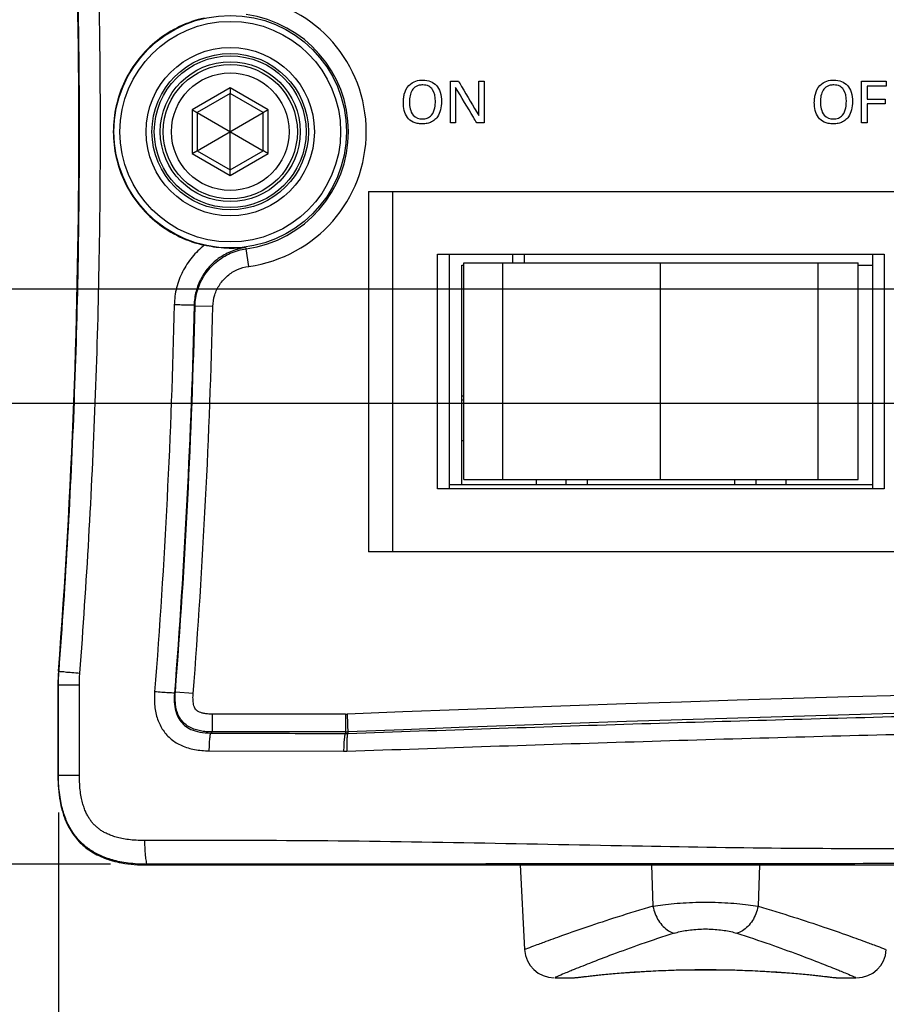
# Model space of a CAD drawing. Header units: inches. Extents: x 0 to 34, y 0 to 22.
# Tile 4 of 100: x 9.3 to 10.7, y 1.8 to 3.5. Entities that reach past the tile are written whole.
import ezdxf

# ---------------------------------------------------------------- set-up
doc = ezdxf.new("R2010")
doc.units = ezdxf.units.IN
doc.header["$LTSCALE"] = 1.87
doc.header["$MEASUREMENT"] = 0
doc.layers.get('0').update_dxf_attribs({"linetype": 'CONTINUOUS'})
doc.layers.add('DATUMCURVES', color=7, linetype='CONTINUOUS')
doc.layers.add('DIMENSIONS', color=7, linetype='CONTINUOUS')
doc.styles.get("Standard").update_dxf_attribs({"font": 'txt', "width": 0.8})
doc.dimstyles.new('DIMSTYLE_1', dxfattribs={"dimtxt": 0.125, "dimasz": 0.18, "dimexe": 0.18, "dimexo": 0.0625, "dimgap": 0.09, "dimtad": 0, "dimtih": 1, "dimtoh": 1, "dimdec": 3, "dimzin": 4, "dimdsep": 46, "dimtxsty": 'STANDARD', "dimblk": '_FILLED', "dimblk1": '_FILLED', "dimblk2": '_FILLED', "dimcen": 0.09, "dimadec": 0, "dimazin": 0, "dimtp": 0.001, "dimtm": 0.001, "dimtfac": 1, "dimtdec": 3, "dimtofl": 0, "dimtmove": 0, "dimatfit": 3, "dimldrblk": '_FILLED', "dimfxl": 1, "dimtolj": 1, "dimtzin": 4, "dimarcsym": 0})

# ---------------------------------------------------------------- blocks, each defined once
blk = doc.blocks.new('_FILLED')
at = {"color": 0, "linetype": 'BYBLOCK'}
blk.add_solid([(0, 0), (-1, 0.1736), (-1, -0.1736)], dxfattribs=at)
blk = doc.blocks.new('*D0')
at = {"layer": 'DIMENSIONS', "color": 2, "linetype": 'CONTINUOUS'}
for p, q in [((11.04, 3.0419), (7.3678, 3.0419)), ((7.4928, 3.0419), (7.4928, 2.7095)), ((7.4928, 2.073), (7.4928, 2.4595)), ((9.43, 2.073), (7.3678, 2.073))]:
    blk.add_line(p, q, dxfattribs=at)
at = {"layer": 'DIMENSIONS', "color": 2, "linetype": 'CONTINUOUS', "xscale": 0.18, "yscale": 0.18, "zscale": 0.18}
for p, rotation in [((7.4928, 3.0419), 90), ((7.4928, 2.073), 270)]:
    blk.add_blockref('_FILLED', p, dxfattribs=dict(at, rotation=rotation))
at = {"layer": 'DIMENSIONS', "color": 2, "linetype": 'CONTINUOUS', "width": 0.8}
for s, p in [('[', (7.4053, 2.522)), (']', (8.0053, 2.522)), ('.969', (6.8803, 2.522)), ('24.61', (7.5053, 2.522))]:
    blk.add_text(s, height=0.125, dxfattribs=at).set_placement(p)
blk = doc.blocks.new('*D1')
at = {"layer": 'DIMENSIONS', "color": 2, "linetype": 'CONTINUOUS'}
for p, q in [((12.292, 2.8489), (8.5853, 2.8489)), ((8.7103, 2.8489), (8.7103, 2.5908)), ((8.7103, 2.073), (8.7103, 2.3408)), ((9.43, 2.073), (8.5853, 2.073))]:
    blk.add_line(p, q, dxfattribs=at)
at = {"layer": 'DIMENSIONS', "color": 2, "linetype": 'CONTINUOUS', "xscale": 0.18, "yscale": 0.18, "zscale": 0.18}
for p, rotation in [((8.7103, 2.8489), 90), ((8.7103, 2.073), 270)]:
    blk.add_blockref('_FILLED', p, dxfattribs=dict(at, rotation=rotation))
at = {"layer": 'DIMENSIONS', "color": 2, "linetype": 'CONTINUOUS', "width": 0.8}
for s, p in [('[', (8.6228, 2.4033)), (']', (9.2228, 2.4033)), ('.776', (8.0978, 2.4033)), ('19.71', (8.7228, 2.4033))]:
    blk.add_text(s, height=0.125, dxfattribs=at).set_placement(p)
blk = doc.blocks.new('*D2')
at = {"layer": 'DIMENSIONS', "color": 2, "linetype": 'CONTINUOUS'}
for p, q in [((11.3815, 2.7004), (11.3815, 1.3617)), ((9.3424, 2.1604), (9.3424, 1.3617)), ((9.3424, 1.4867), (9.6499, 1.4867)), ((11.3815, 1.4867), (11.0999, 1.4867))]:
    blk.add_line(p, q, dxfattribs=at)
at = {"layer": 'DIMENSIONS', "color": 2, "linetype": 'CONTINUOUS', "xscale": 0.18, "yscale": 0.18, "zscale": 0.18, "rotation": 180}
blk.add_blockref('_FILLED', (9.3424, 1.4867), dxfattribs=at)
at = {"layer": 'DIMENSIONS', "color": 2, "linetype": 'CONTINUOUS', "xscale": 0.18, "yscale": 0.18, "zscale": 0.18}
blk.add_blockref('_FILLED', (11.3815, 1.4867), dxfattribs=at)
at = {"layer": 'DIMENSIONS', "color": 2, "linetype": 'CONTINUOUS', "width": 0.8}
for s, p in [('[', (10.3374, 1.4242)), (']', (10.9374, 1.4242)), ('2.039', (9.7124, 1.4242)), ('51.79', (10.4374, 1.4242))]:
    blk.add_text(s, height=0.125, dxfattribs=at).set_placement(p)
blk = doc.blocks.new('*D3')
at = {"layer": 'DIMENSIONS', "color": 2, "linetype": 'CONTINUOUS'}
for p, q in [((12.3545, 2.7864), (12.3545, 1.0076)), ((9.3424, 2.1604), (9.3424, 1.0076)), ((9.3424, 1.1326), (10.1125, 1.1326)), ((12.3545, 1.1326), (11.5625, 1.1326))]:
    blk.add_line(p, q, dxfattribs=at)
at = {"layer": 'DIMENSIONS', "color": 2, "linetype": 'CONTINUOUS', "xscale": 0.18, "yscale": 0.18, "zscale": 0.18, "rotation": 180}
blk.add_blockref('_FILLED', (9.3424, 1.1326), dxfattribs=at)
at = {"layer": 'DIMENSIONS', "color": 2, "linetype": 'CONTINUOUS', "xscale": 0.18, "yscale": 0.18, "zscale": 0.18}
blk.add_blockref('_FILLED', (12.3545, 1.1326), dxfattribs=at)
at = {"layer": 'DIMENSIONS', "color": 2, "linetype": 'CONTINUOUS', "width": 0.8}
for s, p in [('3.012', (10.175, 1.0701)), ('[', (10.8, 1.0701)), ('76.51', (10.9, 1.0701)), (']', (11.4, 1.0701))]:
    blk.add_text(s, height=0.125, dxfattribs=at).set_placement(p)

msp = doc.modelspace()

# ---------------------------------------------------------------- linework, layer by layer
at = {"color": 7, "linetype": 'CONTINUOUS'}
for p, q in [((9.6315, 3.3807), (9.5676, 3.3438)), ((9.6315, 3.3711), (9.5759, 3.339)), ((9.6954, 3.3438), (9.6315, 3.3807)), ((9.6315, 3.2428), (9.6315, 3.3711)), ((9.687, 3.339), (9.6315, 3.3711)), ((9.5676, 3.3438), (9.5676, 3.2701)), ((9.5759, 3.339), (9.5759, 3.2749)), ((9.5759, 3.339), (9.687, 3.2749)), ((9.5759, 3.2749), (9.687, 3.339)), ((9.687, 3.2749), (9.687, 3.339)), ((9.6954, 3.2701), (9.6954, 3.3438)), ((9.5676, 3.2701), (9.6315, 3.2332)), ((9.5759, 3.2749), (9.6315, 3.2428)), ((9.6315, 3.2428), (9.687, 3.2749)), ((9.6315, 3.2332), (9.6954, 3.2701)), ((9.8645, 3.2064), (9.8645, 2.5994)), ((9.8645, 3.2064), (10.8485, 3.2064)), ((9.9045, 3.2064), (9.9045, 2.5994)), ((9.6571, 3.1117), (9.6585, 3.1098)), ((9.6626, 3.0801), (9.6585, 3.1098)), ((9.9805, 2.7054), (9.9805, 3.1004)), ((9.9805, 3.1004), (10.7325, 3.1004)), ((10.0005, 2.7054), (10.0005, 3.1004)), ((10.0245, 2.7209), (10.0245, 3.0859)), ((10.0245, 3.0859), (10.6885, 3.0859)), ((10.0904, 2.7209), (10.0904, 3.0859)), ((10.1065, 3.1004), (10.1065, 3.0859)), ((10.1265, 3.1004), (10.1265, 3.0859)), ((10.3559, 2.7209), (10.3559, 3.0859)), ((10.6214, 2.7209), (10.6214, 3.0859)), ((10.6885, 2.7209), (10.6885, 3.0859)), ((10.7125, 3.1004), (10.7125, 2.7054)), ((10.7325, 3.1004), (10.7325, 2.7054)), ((10.0215, 2.7119), (10.0215, 3.0819)), ((10.0215, 3.0819), (10.0245, 3.0819)), ((10.6885, 3.0819), (10.7125, 3.0819)), ((9.5707, 3.0146), (9.5722, 3.0132)), ((9.6022, 3.0125), (9.5722, 3.0132)), ((10.0215, 2.8619), (10.0245, 2.8619)), ((10.0215, 2.8551), (10.0245, 2.8551)), ((10.0215, 2.7869), (10.0245, 2.7869)), ((10.0245, 2.7209), (10.6885, 2.7209)), ((10.1465, 2.7209), (10.1465, 2.7119)), ((10.1965, 2.7209), (10.1965, 2.7119)), ((10.2325, 2.7209), (10.2325, 2.7119)), ((10.4805, 2.7209), (10.4805, 2.7119)), ((10.5165, 2.7209), (10.5165, 2.7119)), ((10.5665, 2.7209), (10.5665, 2.7119)), ((10.7325, 2.7054), (9.9805, 2.7054)), ((10.7125, 2.7119), (10.0005, 2.7119)), ((10.8485, 2.5994), (9.8645, 2.5994)), ((9.3423, 2.3982), (9.3433, 2.3981)), ((9.3415, 2.3755), (9.3415, 2.2219)), ((9.3424, 2.2229), (9.3424, 2.3755)), ((9.3424, 2.3755), (9.3776, 2.3755)), ((9.3776, 2.2229), (9.3776, 2.3755)), ((9.5392, 2.3627), (9.5376, 2.3612)), ((9.5691, 2.3604), (9.5392, 2.3627)), ((9.601, 2.3259), (9.601, 2.2959)), ((9.8255, 2.3259), (9.601, 2.3259)), ((9.8255, 2.3259), (9.8255, 2.2933)), ((9.8283, 2.326), (9.8296, 2.2933)), ((9.601, 2.2959), (9.599, 2.2941)), ((9.8255, 2.2959), (9.601, 2.2959)), ((9.5957, 2.2641), (9.8224, 2.2633)), ((9.3424, 2.2229), (9.3776, 2.2229)), ((9.4925, 2.073), (9.4915, 2.0719)), ((9.4915, 2.0719), (10.9101, 2.0719)), ((10.1196, 2.0719), (10.1271, 1.9293)), ((10.3404, 2.0719), (10.3431, 2.0023)), ((10.5225, 2.0719), (10.5199, 2.0023)), ((10.1782, 1.8819), (10.2107, 1.8819)), ((10.2107, 1.8819), (10.2112, 1.8819)), ((10.2107, 1.8819), (10.2112, 1.8819)), ((10.2112, 1.8819), (10.2143, 1.8822)), ((10.2112, 1.8819), (10.2143, 1.8822)), ((10.6457, 1.8825), (10.6486, 1.8822)), ((10.6486, 1.8822), (10.6517, 1.8819)), ((10.6486, 1.8822), (10.6517, 1.8819)), ((10.6517, 1.8819), (10.6523, 1.8819)), ((10.6523, 1.8819), (10.6847, 1.8819))]:
    msp.add_line(p, q, dxfattribs=at)
for points in [[(10.2848, 1.8894), (10.3133, 1.8915), (10.3448, 1.8933), (10.3786, 1.8947)], [(10.3132, 1.8915), (10.3447, 1.8933), (10.3785, 1.8947)], [(10.3785, 1.8947), (10.4137, 1.8954), (10.4493, 1.8954), (10.4844, 1.8947)], [(10.4136, 1.8954), (10.4492, 1.8954), (10.4843, 1.8947)], [(10.4843, 1.8947), (10.5182, 1.8933), (10.5497, 1.8915), (10.5782, 1.8894), (10.6026, 1.8872), (10.6224, 1.8852), (10.6369, 1.8836), (10.6457, 1.8825)], [(10.5181, 1.8933), (10.5497, 1.8915), (10.5781, 1.8894), (10.6026, 1.8872), (10.6223, 1.8852), (10.6368, 1.8836), (10.6457, 1.8825)], [(10.2143, 1.8822), (10.2173, 1.8825), (10.2261, 1.8836), (10.2406, 1.8852), (10.2604, 1.8872), (10.2848, 1.8894)], [(10.2172, 1.8825), (10.2261, 1.8836), (10.2406, 1.8852), (10.2603, 1.8872), (10.2848, 1.8894)]]:
    msp.add_lwpolyline(points, dxfattribs=at)
for radius in [0.1958, 0.1858, 0.1417, 0.1317, 0.1278, 0.1178, 0.113, 0.099]:
    msp.add_circle((9.6315, 3.3069), radius, dxfattribs=at)
for centre, radius, start, end in [((-2.6232, 3.3069), 12, 355.65699, 4.34301), ((9.6315, 3.3069), 0.229, 277.8216, 82.1784), ((9.6315, 3.3069), 0.199, 277.8216, 82.1784), ((-2.6232, 3.3069), 12.199, 355.56062, 358.62024), ((-2.6232, 3.3069), 12.229, 355.56063, 358.62024), ((9.6415, 2.3755), 0.3, 175.657, 180), ((12.8315, -72.8731), 75.259, 87.713042, 92.286958), ((12.8315, -72.8731), 75.229, 87.713042, 92.286958), ((9.8255, 2.3969), 0.071, 270, 272.287), ((9.8255, 2.3969), 0.101, 270, 272.287), ((10.177, 1.9319), 0.05, 183, 270), ((10.6859, 1.9319), 0.05, 270, 357)]:
    msp.add_arc(centre, radius, start, end, dxfattribs=at)
for points, knots in [([(9.3433, 2.3981), (9.349, 2.4737), (9.3591, 2.625), (9.3698, 2.8522), (9.3763, 3.0795), (9.3785, 3.3069), (9.3763, 3.5344), (9.3698, 3.7617), (9.3591, 3.9889), (9.349, 4.1402), (9.3433, 4.2157)], [0, 0, 0, 0, 0.124986, 0.249984, 0.37499, 0.5, 0.62501, 0.750016, 0.875014, 1, 1, 1, 1]), ([(9.3784, 2.3951), (9.3841, 2.4709), (9.3942, 2.6227), (9.4051, 2.8506), (9.4116, 3.0787), (9.4137, 3.3069), (9.4116, 3.5351), (9.4051, 3.7632), (9.3942, 3.9912), (9.3841, 4.1429), (9.3784, 4.2188)], [0, 0, 0, 0, 0.124985, 0.249984, 0.37499, 0.5, 0.62501, 0.750016, 0.875015, 1, 1, 1, 1]), ([(9.5882, 3.4983), (9.5738, 3.4951), (9.5456, 3.4854), (9.5078, 3.4618), (9.4763, 3.4304), (9.4526, 3.3928), (9.438, 3.351), (9.4347, 3.3216), (9.4347, 3.3069)], [0, 0, 0, 0, 0.167261, 0.334332, 0.501105, 0.667606, 0.83383, 1, 1, 1, 1]), ([(9.6315, 3.3807), (9.6315, 3.3804), (9.6315, 3.3798), (9.6315, 3.3789), (9.6315, 3.378), (9.6315, 3.3772), (9.6315, 3.3763), (9.6315, 3.3756), (9.6315, 3.3749), (9.6315, 3.3742), (9.6315, 3.3736), (9.6315, 3.3731), (9.6315, 3.3726), (9.6315, 3.3722), (9.6315, 3.3719), (9.6315, 3.3716), (9.6315, 3.3714), (9.6315, 3.3712), (9.6315, 3.3711), (9.6315, 3.3711), (9.6315, 3.3711)], [0, 0, 0, 0, 0.095121, 0.189077, 0.280836, 0.369409, 0.453885, 0.533516, 0.607684, 0.675926, 0.737905, 0.793394, 0.842261, 0.884459, 0.920021, 0.948996, 0.971422, 0.987351, 0.996851, 1, 1, 1, 1]), ([(9.5676, 3.3438), (9.5679, 3.3437), (9.5684, 3.3434), (9.5692, 3.3429), (9.5699, 3.3425), (9.5707, 3.342), (9.5714, 3.3416), (9.572, 3.3413), (9.5726, 3.3409), (9.5732, 3.3406), (9.5737, 3.3403), (9.5742, 3.34), (9.5746, 3.3398), (9.5749, 3.3396), (9.5752, 3.3394), (9.5755, 3.3393), (9.5757, 3.3392), (9.5758, 3.3391), (9.5759, 3.339), (9.5759, 3.339), (9.5759, 3.339)], [0, 0, 0, 0, 0.095121, 0.189077, 0.280836, 0.369409, 0.453885, 0.533516, 0.607684, 0.675926, 0.737905, 0.793394, 0.842261, 0.884459, 0.920021, 0.948996, 0.971422, 0.987351, 0.996851, 1, 1, 1, 1]), ([(9.6954, 3.3438), (9.6951, 3.3437), (9.6946, 3.3434), (9.6938, 3.3429), (9.693, 3.3425), (9.6923, 3.342), (9.6916, 3.3416), (9.6909, 3.3413), (9.6903, 3.3409), (9.6897, 3.3406), (9.6892, 3.3403), (9.6888, 3.34), (9.6884, 3.3398), (9.688, 3.3396), (9.6877, 3.3394), (9.6875, 3.3393), (9.6873, 3.3392), (9.6871, 3.3391), (9.6871, 3.339), (9.687, 3.339), (9.687, 3.339)], [0, 0, 0, 0, 0.095121, 0.189077, 0.280836, 0.369409, 0.453885, 0.533516, 0.607684, 0.675926, 0.737905, 0.793394, 0.842261, 0.884459, 0.920021, 0.948996, 0.971422, 0.987351, 0.996851, 1, 1, 1, 1]), ([(9.4347, 3.3069), (9.4347, 3.2923), (9.438, 3.2629), (9.4526, 3.221), (9.4763, 3.1834), (9.5078, 3.152), (9.5456, 3.1285), (9.5738, 3.1188), (9.5882, 3.1156)], [0, 0, 0, 0, 0.166169, 0.332391, 0.49889, 0.66566, 0.832729, 1, 1, 1, 1]), ([(9.5676, 3.2701), (9.5679, 3.2702), (9.5684, 3.2705), (9.5692, 3.271), (9.5699, 3.2714), (9.5707, 3.2718), (9.5714, 3.2722), (9.572, 3.2726), (9.5726, 3.273), (9.5732, 3.2733), (9.5737, 3.2736), (9.5742, 3.2739), (9.5746, 3.2741), (9.5749, 3.2743), (9.5752, 3.2745), (9.5755, 3.2746), (9.5757, 3.2747), (9.5758, 3.2748), (9.5759, 3.2748), (9.5759, 3.2749), (9.5759, 3.2749)], [0, 0, 0, 0, 0.095121, 0.189077, 0.280836, 0.369409, 0.453885, 0.533516, 0.607684, 0.675926, 0.737905, 0.793394, 0.842261, 0.884459, 0.920021, 0.948996, 0.971422, 0.987351, 0.996851, 1, 1, 1, 1]), ([(9.6954, 3.2701), (9.6951, 3.2702), (9.6946, 3.2705), (9.6938, 3.271), (9.693, 3.2714), (9.6923, 3.2718), (9.6916, 3.2722), (9.6909, 3.2726), (9.6903, 3.273), (9.6897, 3.2733), (9.6892, 3.2736), (9.6888, 3.2739), (9.6884, 3.2741), (9.688, 3.2743), (9.6877, 3.2745), (9.6875, 3.2746), (9.6873, 3.2747), (9.6871, 3.2748), (9.6871, 3.2748), (9.687, 3.2749), (9.687, 3.2749)], [0, 0, 0, 0, 0.095121, 0.189077, 0.280836, 0.369409, 0.453885, 0.533516, 0.607684, 0.675926, 0.737905, 0.793394, 0.842261, 0.884459, 0.920021, 0.948996, 0.971422, 0.987351, 0.996851, 1, 1, 1, 1]), ([(9.6315, 3.2332), (9.6315, 3.2335), (9.6315, 3.2341), (9.6315, 3.235), (9.6315, 3.2359), (9.6315, 3.2367), (9.6315, 3.2375), (9.6315, 3.2383), (9.6315, 3.239), (9.6315, 3.2397), (9.6315, 3.2402), (9.6315, 3.2408), (9.6315, 3.2413), (9.6315, 3.2417), (9.6315, 3.242), (9.6315, 3.2423), (9.6315, 3.2425), (9.6315, 3.2426), (9.6315, 3.2427), (9.6315, 3.2428), (9.6315, 3.2428)], [0, 0, 0, 0, 0.095121, 0.189077, 0.280836, 0.369409, 0.453885, 0.533516, 0.607684, 0.675926, 0.737905, 0.793394, 0.842261, 0.884459, 0.920021, 0.948996, 0.971422, 0.987351, 0.996851, 1, 1, 1, 1]), ([(9.5882, 3.1156), (9.5805, 3.1097), (9.5664, 3.0961), (9.5504, 3.0716), (9.5402, 3.0443), (9.5375, 3.0249), (9.5373, 3.0153)], [0, 0, 0, 0, 0.250426, 0.50057, 0.750419, 1, 1, 1, 1]), ([(9.6571, 3.1116), (9.6495, 3.1106), (9.6342, 3.1066), (9.6133, 3.0955), (9.5954, 3.0798), (9.5818, 3.0602), (9.5731, 3.0381), (9.5709, 3.0224), (9.5707, 3.0146)], [0, 0, 0, 0, 0.164987, 0.331736, 0.499037, 0.666247, 0.833328, 1, 1, 1, 1]), ([(9.5722, 3.0132), (9.5725, 3.0226), (9.5756, 3.0413), (9.5879, 3.067), (9.6069, 3.0882), (9.631, 3.1033), (9.6493, 3.1085), (9.6585, 3.1098)], [0, 0, 0, 0, 0.200038, 0.39998, 0.599975, 0.799855, 1, 1, 1, 1]), ([(9.6571, 3.1117), (9.6509, 3.111), (9.6387, 3.1101), (9.6208, 3.1106), (9.6041, 3.1124), (9.5933, 3.1144), (9.5882, 3.1156)], [0, 0, 0, 0, 0.27197, 0.527229, 0.77282, 1, 1, 1, 1]), ([(9.6022, 3.0125), (9.6024, 3.019), (9.6046, 3.0322), (9.6132, 3.0501), (9.6264, 3.065), (9.6433, 3.0756), (9.6561, 3.0792), (9.6626, 3.0801)], [0, 0, 0, 0, 0.199965, 0.3999, 0.599843, 0.799714, 1, 1, 1, 1]), ([(9.5373, 3.0153), (9.5347, 2.9066), (9.5266, 2.6892), (9.5127, 2.472), (9.5043, 2.3636)], [0, 0, 0, 0, 0.499866, 1, 1, 1, 1]), ([(9.5707, 3.0146), (9.5697, 3.0145), (9.5662, 3.0147), (9.5592, 3.0147), (9.5491, 3.015), (9.5414, 3.0152), (9.5373, 3.0153)], [0, 0, 0, 0, 0.087858, 0.311551, 0.63359, 1, 1, 1, 1]), ([(9.5707, 3.0146), (9.5681, 2.9056), (9.56, 2.6876), (9.546, 2.4699), (9.5376, 2.3612)], [0, 0, 0, 0, 0.500006, 1, 1, 1, 1]), ([(9.3424, 2.3755), (9.3424, 2.3795), (9.3426, 2.387), (9.343, 2.3946), (9.3433, 2.3981)], [0, 0, 0, 0, 0.524593, 1, 1, 1, 1]), ([(9.3433, 2.3981), (9.3438, 2.3974), (9.348, 2.3984), (9.3544, 2.3966), (9.3656, 2.3963), (9.3738, 2.3955), (9.3784, 2.3951)], [0, 0, 0, 0, 0.076608, 0.28936, 0.610941, 1, 1, 1, 1]), ([(9.3776, 2.3755), (9.3776, 2.3789), (9.3777, 2.3855), (9.3781, 2.392), (9.3784, 2.3951)], [0, 0, 0, 0, 0.524593, 1, 1, 1, 1]), ([(9.5043, 2.3636), (9.5037, 2.3555), (9.5036, 2.3398), (9.5082, 2.3175), (9.5177, 2.2983), (9.5318, 2.2829), (9.5501, 2.2718), (9.5719, 2.2654), (9.5876, 2.2642), (9.5957, 2.2641)], [0, 0, 0, 0, 0.156434, 0.301637, 0.435359, 0.564498, 0.698808, 0.843815, 1, 1, 1, 1]), ([(9.5376, 2.3612), (9.5366, 2.3611), (9.5331, 2.3617), (9.5261, 2.3618), (9.516, 2.3627), (9.5083, 2.3632), (9.5043, 2.3636)], [0, 0, 0, 0, 0.087925, 0.311661, 0.633697, 1, 1, 1, 1]), ([(9.5376, 2.3612), (9.5371, 2.355), (9.537, 2.3434), (9.5401, 2.3279), (9.546, 2.3157), (9.5545, 2.3063), (9.566, 2.2993), (9.5813, 2.295), (9.5927, 2.2941), (9.599, 2.2941)], [0, 0, 0, 0, 0.177932, 0.324412, 0.44503, 0.556089, 0.676943, 0.822772, 1, 1, 1, 1]), ([(9.601, 2.2959), (9.5976, 2.2959), (9.5911, 2.2962), (9.5814, 2.2974), (9.5722, 2.2998), (9.5632, 2.3036), (9.555, 2.3092), (9.5481, 2.3168), (9.5433, 2.3258), (9.5405, 2.335), (9.5392, 2.3433), (9.5388, 2.3505), (9.5388, 2.3569), (9.539, 2.3608), (9.5392, 2.3627)], [0, 0, 0, 0, 0.094477, 0.184504, 0.273595, 0.364055, 0.4566, 0.552471, 0.650571, 0.742773, 0.82147, 0.888376, 0.947077, 1, 1, 1, 1]), ([(9.601, 2.3259), (9.5985, 2.3259), (9.5938, 2.3261), (9.5874, 2.3269), (9.5821, 2.3282), (9.578, 2.3299), (9.575, 2.3319), (9.5727, 2.3344), (9.571, 2.3378), (9.5698, 2.342), (9.569, 2.3468), (9.5688, 2.3515), (9.5688, 2.356), (9.569, 2.3589), (9.5691, 2.3604)], [0, 0, 0, 0, 0.131645, 0.244574, 0.340081, 0.417048, 0.476424, 0.529168, 0.593707, 0.675882, 0.762482, 0.845824, 0.924866, 1, 1, 1, 1]), ([(9.8296, 2.2933), (9.9895, 2.2991), (10.3095, 2.3099), (10.6295, 2.3188), (10.7896, 2.3228)], [0, 0, 0, 0, 0.499723, 1, 1, 1, 1]), ([(9.599, 2.2941), (9.5981, 2.2938), (9.5975, 2.2898), (9.5964, 2.2842), (9.5959, 2.2747), (9.5957, 2.2679), (9.5957, 2.2641)], [0, 0, 0, 0, 0.094096, 0.313023, 0.629961, 1, 1, 1, 1]), ([(9.599, 2.2941), (9.6241, 2.294), (9.6745, 2.2938), (9.75, 2.2935), (9.8003, 2.2934), (9.8255, 2.2933)], [0, 0, 0, 0, 0.333221, 0.666554, 1, 1, 1, 1]), ([(9.8255, 2.2933), (9.8246, 2.293), (9.8242, 2.289), (9.8231, 2.2834), (9.8226, 2.2739), (9.8224, 2.267), (9.8224, 2.2633)], [0, 0, 0, 0, 0.09283, 0.311759, 0.629211, 1, 1, 1, 1]), ([(9.8255, 2.2933), (9.8262, 2.2933), (9.8275, 2.2933), (9.8289, 2.2933), (9.8296, 2.2933)], [0, 0, 0, 0, 0.499904, 1, 1, 1, 1]), ([(9.8296, 2.2933), (9.8287, 2.293), (9.8285, 2.289), (9.8276, 2.2834), (9.8276, 2.2739), (9.8276, 2.2671), (9.8278, 2.2634)], [0, 0, 0, 0, 0.092753, 0.311529, 0.628925, 1, 1, 1, 1]), ([(9.8278, 2.2634), (9.9889, 2.2692), (10.3114, 2.28), (10.634, 2.289), (10.7954, 2.293)], [0, 0, 0, 0, 0.499687, 1, 1, 1, 1]), ([(9.8224, 2.2633), (9.8233, 2.2633), (9.8251, 2.2633), (9.8269, 2.2633), (9.8278, 2.2634)], [0, 0, 0, 0, 0.500006, 1, 1, 1, 1]), ([(9.4925, 2.073), (9.4867, 2.073), (9.4757, 2.0733), (9.4601, 2.0747), (9.446, 2.0771), (9.4334, 2.0801), (9.4221, 2.0838), (9.4119, 2.0881), (9.4027, 2.0929), (9.3944, 2.0981), (9.3868, 2.1039), (9.3798, 2.1103), (9.3735, 2.1172), (9.3677, 2.1248), (9.3624, 2.1331), (9.3576, 2.1422), (9.3533, 2.1524), (9.3496, 2.1637), (9.3466, 2.1762), (9.3442, 2.1903), (9.3427, 2.206), (9.3424, 2.217), (9.3424, 2.2229)], [0, 0, 0, 0, 0.071327, 0.135433, 0.193537, 0.246504, 0.295181, 0.340278, 0.382451, 0.422645, 0.461698, 0.500097, 0.538393, 0.577251, 0.617356, 0.659488, 0.704409, 0.752903, 0.805791, 0.863942, 0.928289, 1, 1, 1, 1]), ([(9.4879, 2.113), (9.4829, 2.113), (9.4737, 2.1132), (9.4607, 2.1144), (9.4495, 2.1163), (9.4398, 2.1186), (9.4315, 2.1213), (9.4243, 2.1243), (9.4181, 2.1275), (9.4126, 2.1309), (9.4078, 2.1346), (9.4034, 2.1386), (9.3994, 2.1429), (9.3957, 2.1478), (9.3923, 2.1532), (9.389, 2.1593), (9.386, 2.1665), (9.3833, 2.1748), (9.381, 2.1844), (9.3791, 2.1956), (9.3779, 2.2086), (9.3776, 2.2179), (9.3776, 2.2229)], [0, 0, 0, 0, 0.082181, 0.15367, 0.216098, 0.270717, 0.318773, 0.361388, 0.399635, 0.434831, 0.468154, 0.500467, 0.532687, 0.565821, 0.600897, 0.639047, 0.681414, 0.729184, 0.783594, 0.845928, 0.917533, 1, 1, 1, 1]), ([(9.3415, 2.2219), (9.3415, 2.2076), (9.3428, 2.1883), (9.347, 2.1695), (9.3483, 2.1648)], [0, 0, 0, 0, 0.745059, 1, 1, 1, 1]), ([(9.351, 2.1558), (9.3527, 2.1506), (9.3563, 2.1417), (9.3609, 2.1333), (9.363, 2.1299)], [0, 0, 0, 0, 0.57441, 1, 1, 1, 1]), ([(9.3708, 2.1186), (9.3733, 2.1154), (9.3789, 2.1092), (9.3851, 2.1036), (9.3885, 2.101)], [0, 0, 0, 0, 0.49259, 1, 1, 1, 1]), ([(10.7954, 2.0991), (10.7215, 2.0991), (10.5648, 2.0992), (10.3138, 2.1034), (10.0427, 2.1089), (9.7636, 2.1134), (9.5787, 2.1131), (9.4879, 2.113)], [0, 0, 0, 0, 0.169488, 0.359527, 0.575956, 0.791579, 1, 1, 1, 1]), ([(9.4925, 2.073), (9.4913, 2.0731), (9.4903, 2.0786), (9.4889, 2.0857), (9.4881, 2.0987), (9.4879, 2.1079), (9.4879, 2.113)], [0, 0, 0, 0, 0.088616, 0.305731, 0.625067, 1, 1, 1, 1]), ([(9.3987, 2.0939), (9.4024, 2.0916), (9.4125, 2.0861), (9.4233, 2.082), (9.4302, 2.0799)], [0, 0, 0, 0, 0.376142, 1, 1, 1, 1]), ([(9.4333, 2.079), (9.4384, 2.0776), (9.4575, 2.0733), (9.4771, 2.0719), (9.4915, 2.0719)], [0, 0, 0, 0, 0.267931, 1, 1, 1, 1]), ([(10.7935, 2.0741), (10.7199, 2.0741), (10.5638, 2.074), (10.3139, 2.0738), (10.0443, 2.0735), (9.7667, 2.0732), (9.5829, 2.0731), (9.4925, 2.073)], [0, 0, 0, 0, 0.169711, 0.359951, 0.576197, 0.791566, 1, 1, 1, 1]), ([(10.3431, 2.0023), (10.3486, 2.0034), (10.3604, 2.0051), (10.3791, 2.0071), (10.3994, 2.0085), (10.4207, 2.0092), (10.4423, 2.0092), (10.4636, 2.0085), (10.4839, 2.0071), (10.5026, 2.0051), (10.5144, 2.0034), (10.5199, 2.0023)], [0, 0, 0, 0, 0.094811, 0.201665, 0.317367, 0.438476, 0.561522, 0.682632, 0.798335, 0.905189, 1, 1, 1, 1]), ([(10.3431, 2.0023), (10.323, 1.9965), (10.2859, 1.9852), (10.2348, 1.9684), (10.1946, 1.9544), (10.1612, 1.9422), (10.1454, 1.9363), (10.1284, 1.9298), (10.1284, 1.9298)], [0, 0, 0, 0, 0.276878, 0.513999, 0.707121, 0.853393, 0.951157, 1, 1, 1, 1]), ([(10.3431, 2.0023), (10.3439, 1.998), (10.3463, 1.9896), (10.3521, 1.978), (10.3597, 1.9683), (10.3686, 1.9609), (10.3754, 1.9579), (10.3788, 1.957)], [0, 0, 0, 0, 0.217418, 0.431971, 0.636728, 0.82664, 1, 1, 1, 1]), ([(10.5199, 2.0023), (10.5191, 1.998), (10.5166, 1.9896), (10.5109, 1.978), (10.5032, 1.9683), (10.4943, 1.9609), (10.4875, 1.9579), (10.4841, 1.957)], [0, 0, 0, 0, 0.217418, 0.431971, 0.636728, 0.82664, 1, 1, 1, 1]), ([(10.5199, 2.0023), (10.54, 1.9965), (10.577, 1.9852), (10.6281, 1.9684), (10.6683, 1.9544), (10.7017, 1.9422), (10.7175, 1.9363), (10.7346, 1.9298), (10.7346, 1.9298)], [0, 0, 0, 0, 0.276894, 0.514013, 0.707129, 0.853397, 0.951161, 1, 1, 1, 1]), ([(10.3788, 1.957), (10.36, 1.951), (10.3254, 1.9394), (10.2776, 1.9221), (10.2401, 1.9077), (10.2089, 1.8952), (10.1941, 1.8891), (10.1782, 1.8824), (10.1782, 1.8824)], [0, 0, 0, 0, 0.276504, 0.513554, 0.706754, 0.853173, 0.951076, 1, 1, 1, 1]), ([(10.3788, 1.957), (10.3821, 1.958), (10.389, 1.9599), (10.4002, 1.9619), (10.4123, 1.9633), (10.425, 1.9641), (10.4379, 1.9641), (10.4506, 1.9633), (10.4628, 1.9619), (10.4739, 1.9599), (10.4809, 1.958), (10.4841, 1.957)], [0, 0, 0, 0, 0.095746, 0.20285, 0.318242, 0.4388, 0.561198, 0.681757, 0.797149, 0.904254, 1, 1, 1, 1]), ([(10.4841, 1.957), (10.5029, 1.951), (10.5376, 1.9394), (10.5853, 1.9221), (10.6228, 1.9077), (10.6541, 1.8952), (10.6688, 1.8891), (10.6847, 1.8824), (10.6847, 1.8824)], [0, 0, 0, 0, 0.27652, 0.513569, 0.706762, 0.853178, 0.95108, 1, 1, 1, 1]), ([(10.2143, 1.8824), (10.2171, 1.8827), (10.2249, 1.8836), (10.2393, 1.8853), (10.2592, 1.8874), (10.2839, 1.8896), (10.3125, 1.8918), (10.3443, 1.8936), (10.3783, 1.895), (10.4136, 1.8957), (10.4494, 1.8957), (10.4847, 1.895), (10.5187, 1.8936), (10.5504, 1.8918), (10.5791, 1.8896), (10.6037, 1.8874), (10.6236, 1.8853), (10.6381, 1.8836), (10.6458, 1.8827), (10.6486, 1.8824)], [0, 0, 0, 0, 0.01949, 0.053699, 0.100187, 0.157605, 0.224208, 0.297941, 0.376749, 0.458593, 0.541455, 0.623295, 0.702099, 0.775829, 0.84243, 0.899844, 0.946325, 0.980521, 1, 1, 1, 1])]:
    msp.add_open_spline(points, degree=3, knots=knots, dxfattribs=at)
for points in [[(9.3483, 2.1648), (9.3491, 2.1617), (9.35, 2.1588), (9.351, 2.1558)], [(9.363, 2.1299), (9.3654, 2.126), (9.368, 2.1222), (9.3708, 2.1186)], [(9.3885, 2.101), (9.3917, 2.0985), (9.3952, 2.0961), (9.3987, 2.0939)], [(9.4302, 2.0799), (9.4312, 2.0796), (9.4323, 2.0793), (9.4333, 2.079)], [(10.2107, 1.8819), (10.2117, 1.8821), (10.2127, 1.8822), (10.2137, 1.8823)], [(10.2137, 1.8823), (10.2139, 1.8823), (10.2141, 1.8824), (10.2143, 1.8824)], [(10.6486, 1.8824), (10.6488, 1.8824), (10.649, 1.8823), (10.6492, 1.8823)], [(10.6492, 1.8823), (10.6503, 1.8822), (10.6513, 1.8821), (10.6523, 1.8819)]]:
    msp.add_open_spline(points, degree=3, dxfattribs=at)
at = {"layer": 'DATUMCURVES', "color": 40, "linetype": 'CONTINUOUS'}
for points, knots in [([(9.9777, 3.3288, 5.187), (9.9757, 3.3266, 5.187), (9.9714, 3.3234, 5.187), (9.9635, 3.3207, 5.187), (9.9547, 3.3198, 5.187), (9.9461, 3.3206, 5.187), (9.9371, 3.3236, 5.187), (9.929, 3.3304, 5.187), (9.9239, 3.3423, 5.187), (9.9227, 3.3532, 5.187), (9.9231, 3.3628, 5.187), (9.9247, 3.3727, 5.187), (9.9281, 3.3802, 5.187), (9.932, 3.3844, 5.187)], [0, 0, 0, 0, 0.098428, 0.168733, 0.239038, 0.306312, 0.373585, 0.508131, 0.642678, 0.777225, 0.832918, 0.888612, 1, 1, 1, 1]), ([(9.932, 3.3844, 5.187), (9.9356, 3.3883, 5.187), (9.9442, 3.393, 5.187), (9.9577, 3.3943, 5.187), (9.9689, 3.3922, 5.187), (9.9792, 3.3853, 5.187), (9.9855, 3.3741, 5.187), (9.9877, 3.3591, 5.187), (9.9861, 3.3435, 5.187), (9.9822, 3.3341, 5.187), (9.9786, 3.3298, 5.187), (9.9777, 3.3288, 5.187)], [0, 0, 0, 0, 0.093773, 0.187547, 0.327557, 0.467567, 0.607577, 0.747587, 0.857332, 0.967077, 1, 1, 1, 1]), ([(9.9768, 3.3576, 5.187), (9.9768, 3.3656, 5.187), (9.9748, 3.3761, 5.187), (9.9672, 3.3831, 5.187), (9.9612, 3.3853, 5.187), (9.9553, 3.3858, 5.187), (9.9492, 3.3852, 5.187), (9.9427, 3.3827, 5.187), (9.9371, 3.3771, 5.187), (9.9337, 3.3677, 5.187), (9.9331, 3.3606, 5.187), (9.9331, 3.3569, 5.187)], [0, 0, 0, 0, 0.237131, 0.355696, 0.414978, 0.474261, 0.539978, 0.605696, 0.737131, 0.868565, 1, 1, 1, 1]), ([(10.0021, 3.3218, 5.187), (10.0021, 3.3254, 5.187), (10.0021, 3.3488, 5.187), (10.0021, 3.3722, 5.187), (10.0021, 3.3919, 5.187)], [0, 0, 0, 0, 0.15625, 1, 1, 1, 1]), ([(10.0021, 3.3919, 5.187), (10.0028, 3.3919, 5.187), (10.0073, 3.3919, 5.187), (10.0118, 3.3919, 5.187), (10.0156, 3.3919, 5.187)], [0, 0, 0, 0, 0.15625, 1, 1, 1, 1]), ([(10.0156, 3.3919, 5.187), (10.0174, 3.3889, 5.187), (10.0289, 3.3696, 5.187), (10.0404, 3.3502, 5.187), (10.0501, 3.3339, 5.187)], [0, 0, 0, 0, 0.15625, 1, 1, 1, 1]), ([(10.0501, 3.3919, 5.187), (10.0505, 3.3919, 5.187), (10.0535, 3.3919, 5.187), (10.0565, 3.3919, 5.187), (10.059, 3.3919, 5.187)], [0, 0, 0, 0, 0.15625, 1, 1, 1, 1]), ([(10.0501, 3.3339, 5.187), (10.0501, 3.3369, 5.187), (10.0501, 3.3563, 5.187), (10.0501, 3.3756, 5.187), (10.0501, 3.3919, 5.187)], [0, 0, 0, 0, 0.15625, 1, 1, 1, 1]), ([(10.059, 3.3919, 5.187), (10.059, 3.3883, 5.187), (10.059, 3.3649, 5.187), (10.059, 3.3415, 5.187), (10.059, 3.3218, 5.187)], [0, 0, 0, 0, 0.15625, 1, 1, 1, 1]), ([(10.6696, 3.3288, 5.187), (10.6675, 3.3266, 5.187), (10.6632, 3.3234, 5.187), (10.6553, 3.3207, 5.187), (10.6466, 3.3198, 5.187), (10.6379, 3.3206, 5.187), (10.629, 3.3236, 5.187), (10.6209, 3.3304, 5.187), (10.6157, 3.3423, 5.187), (10.6145, 3.3532, 5.187), (10.6149, 3.3628, 5.187), (10.6166, 3.3727, 5.187), (10.62, 3.3802, 5.187), (10.6238, 3.3844, 5.187)], [0, 0, 0, 0, 0.098436, 0.168748, 0.239059, 0.30633, 0.373602, 0.508145, 0.642688, 0.777231, 0.832923, 0.888615, 1, 1, 1, 1]), ([(10.6238, 3.3844, 5.187), (10.6274, 3.3883, 5.187), (10.636, 3.393, 5.187), (10.6496, 3.3943, 5.187), (10.6608, 3.3922, 5.187), (10.671, 3.3853, 5.187), (10.6774, 3.3741, 5.187), (10.6795, 3.3591, 5.187), (10.678, 3.3435, 5.187), (10.674, 3.3341, 5.187), (10.6705, 3.3298, 5.187), (10.6696, 3.3288, 5.187)], [0, 0, 0, 0, 0.093855, 0.187709, 0.327691, 0.467673, 0.607655, 0.747637, 0.85736, 0.967083, 1, 1, 1, 1]), ([(10.6686, 3.3576, 5.187), (10.6686, 3.3656, 5.187), (10.6667, 3.3761, 5.187), (10.6591, 3.3831, 5.187), (10.653, 3.3853, 5.187), (10.6471, 3.3858, 5.187), (10.641, 3.3852, 5.187), (10.6345, 3.3827, 5.187), (10.6289, 3.3771, 5.187), (10.6255, 3.3677, 5.187), (10.625, 3.3606, 5.187), (10.625, 3.3569, 5.187)], [0, 0, 0, 0, 0.237131, 0.355696, 0.414978, 0.474261, 0.539978, 0.605696, 0.737131, 0.868565, 1, 1, 1, 1]), ([(10.6939, 3.3218, 5.187), (10.6939, 3.3254, 5.187), (10.6939, 3.3488, 5.187), (10.6939, 3.3722, 5.187), (10.6939, 3.3919, 5.187)], [0, 0, 0, 0, 0.15625, 1, 1, 1, 1]), ([(10.6939, 3.3919, 5.187), (10.6961, 3.3919, 5.187), (10.71, 3.3919, 5.187), (10.7239, 3.3919, 5.187), (10.7357, 3.3919, 5.187)], [0, 0, 0, 0, 0.15625, 1, 1, 1, 1]), ([(10.7038, 3.3837, 5.187), (10.7038, 3.3825, 5.187), (10.7038, 3.3753, 5.187), (10.7038, 3.368, 5.187), (10.7038, 3.3618, 5.187)], [0, 0, 0, 0, 0.15625, 1, 1, 1, 1]), ([(10.7357, 3.3837, 5.187), (10.734, 3.3837, 5.187), (10.7234, 3.3837, 5.187), (10.7128, 3.3837, 5.187), (10.7038, 3.3837, 5.187)], [0, 0, 0, 0, 0.15625, 1, 1, 1, 1]), ([(10.0109, 3.3814, 5.187), (10.0109, 3.3782, 5.187), (10.0109, 3.3584, 5.187), (10.0109, 3.3385, 5.187), (10.0109, 3.3218, 5.187)], [0, 0, 0, 0, 0.15625, 1, 1, 1, 1]), ([(10.0466, 3.3218, 5.187), (10.0447, 3.3249, 5.187), (10.0328, 3.3447, 5.187), (10.0209, 3.3646, 5.187), (10.0109, 3.3814, 5.187)], [0, 0, 0, 0, 0.15625, 1, 1, 1, 1]), ([(9.9394, 3.3348, 5.187), (9.9433, 3.3298, 5.187), (9.9524, 3.3276, 5.187), (9.9634, 3.3291, 5.187), (9.9721, 3.3348, 5.187), (9.9765, 3.3474, 5.187), (9.9768, 3.3552, 5.187), (9.9768, 3.3576, 5.187)], [0, 0, 0, 0, 0.284754, 0.4322, 0.579645, 0.789823, 1, 1, 1, 1]), ([(10.6312, 3.3348, 5.187), (10.6352, 3.3298, 5.187), (10.6442, 3.3276, 5.187), (10.6553, 3.3291, 5.187), (10.6639, 3.3348, 5.187), (10.6684, 3.3474, 5.187), (10.6686, 3.3552, 5.187), (10.6686, 3.3576, 5.187)], [0, 0, 0, 0, 0.284754, 0.4322, 0.579645, 0.789823, 1, 1, 1, 1]), ([(10.7038, 3.3618, 5.187), (10.7054, 3.3618, 5.187), (10.7154, 3.3618, 5.187), (10.7254, 3.3618, 5.187), (10.7338, 3.3618, 5.187)], [0, 0, 0, 0, 0.15625, 1, 1, 1, 1]), ([(10.7038, 3.3536, 5.187), (10.7038, 3.352, 5.187), (10.7038, 3.3413, 5.187), (10.7038, 3.3307, 5.187), (10.7038, 3.3218, 5.187)], [0, 0, 0, 0, 0.15625, 1, 1, 1, 1]), ([(10.7338, 3.3536, 5.187), (10.7323, 3.3536, 5.187), (10.7223, 3.3536, 5.187), (10.7123, 3.3536, 5.187), (10.7038, 3.3536, 5.187)], [0, 0, 0, 0, 0.15625, 1, 1, 1, 1]), ([(10.0109, 3.3218, 5.187), (10.0104, 3.3218, 5.187), (10.0075, 3.3218, 5.187), (10.0045, 3.3218, 5.187), (10.0021, 3.3218, 5.187)], [0, 0, 0, 0, 0.15625, 1, 1, 1, 1]), ([(10.059, 3.3218, 5.187), (10.0584, 3.3218, 5.187), (10.0542, 3.3218, 5.187), (10.0501, 3.3218, 5.187), (10.0466, 3.3218, 5.187)], [0, 0, 0, 0, 0.15625, 1, 1, 1, 1]), ([(10.7038, 3.3218, 5.187), (10.7033, 3.3218, 5.187), (10.7, 3.3218, 5.187), (10.6967, 3.3218, 5.187), (10.6939, 3.3218, 5.187)], [0, 0, 0, 0, 0.15625, 1, 1, 1, 1])]:
    msp.add_open_spline(points, degree=3, knots=knots, dxfattribs=at)
for points in [[(10.7357, 3.3919, 5.187), (10.7357, 3.3892, 5.187), (10.7357, 3.3864, 5.187), (10.7357, 3.3837, 5.187)], [(9.9331, 3.3569, 5.187), (9.9331, 3.3531, 5.187), (9.9338, 3.3451, 5.187), (9.9369, 3.3378, 5.187), (9.9394, 3.3348, 5.187)], [(10.625, 3.3569, 5.187), (10.625, 3.3531, 5.187), (10.6256, 3.3451, 5.187), (10.6288, 3.3378, 5.187), (10.6312, 3.3348, 5.187)], [(10.7338, 3.3618, 5.187), (10.7338, 3.3591, 5.187), (10.7338, 3.3564, 5.187), (10.7338, 3.3536, 5.187)]]:
    msp.add_open_spline(points, degree=3, dxfattribs=at)

# ---------------------------------------------------------------- dimensions: what is measured, and where the dimension line sits
at = {"layer": 'DIMENSIONS', "color": 2, "linetype": 'CONTINUOUS'}
for base, p1, p2, angle, picture, middle in [((7.4928, 2.073), (11.04, 3.0419), (9.43, 2.073), 270, '*D0', (7.4928, 2.5845)), ((8.7103, 2.073), (12.292, 2.8489), (9.43, 2.073), 270, '*D1', (8.7103, 2.4658)), ((9.3424, 1.1326), (12.3545, 2.7864), (9.3424, 2.1604), 180, '*D3', (10.8375, 1.1326)), ((9.3424, 1.4867), (11.3815, 2.7004), (9.3424, 2.1604), 180, '*D2', (10.3749, 1.4867))]:
    dim = msp.add_linear_dim(base=base, p1=p1, p2=p2, angle=angle, dimstyle='DIMSTYLE_1', dxfattribs=at)
    dim.commit()
    dim.dimension.update_dxf_attribs({"geometry": picture, "text_midpoint": middle, "dimtype": 160})

doc.saveas('drawing.dxf')
